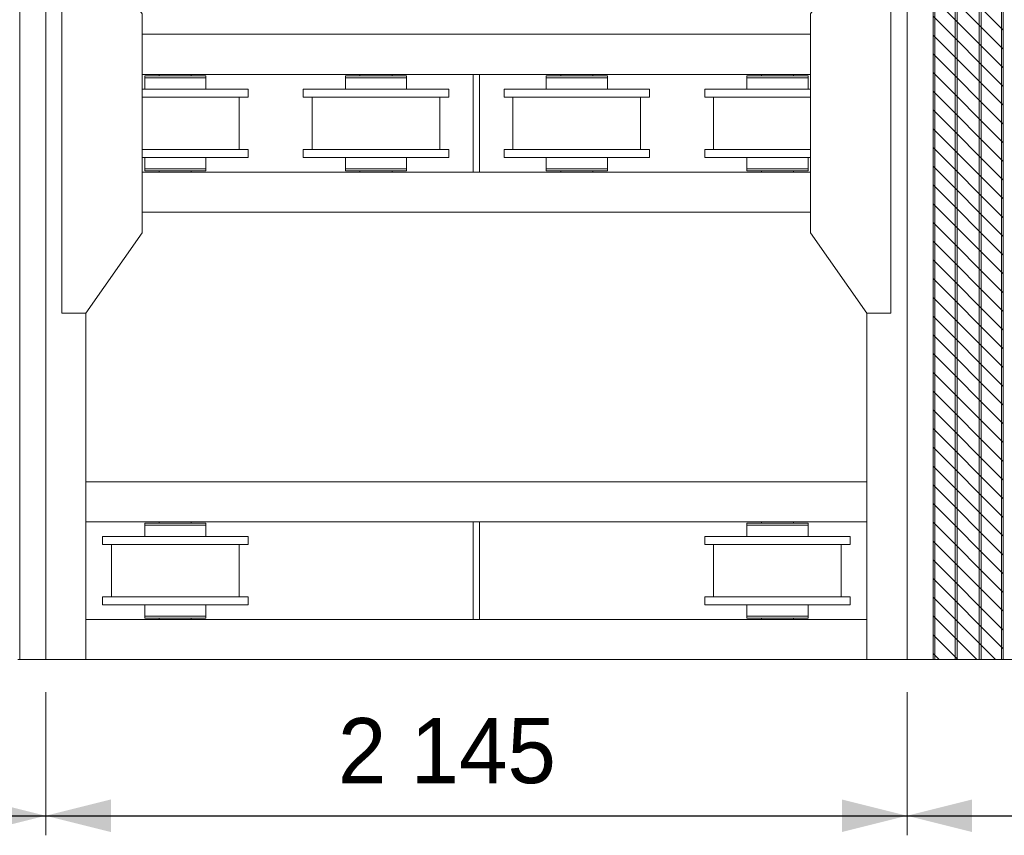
# Model space of a CAD drawing. Header units: millimetres. Extents: x 11264 to 19674, y -752784 to -746844.
# Tile 10 of 56: x 13044 to 13422, y -748861 to -748548. Entities that reach past the tile are written whole.
import ezdxf
from ezdxf.enums import TextEntityAlignment as Align

# ---------------------------------------------------------------- set-up
doc = ezdxf.new("R2010")
doc.units = ezdxf.units.MM
doc.header["$MEASUREMENT"] = 0
doc.linetypes.add('DGN Style 1', pattern=[238.07239474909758, 0.396127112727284, -237.6762676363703])
doc.linetypes.add('DGN Style 6', pattern=[753.4337684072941, 0.396127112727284, -158.4508450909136, 277.2889789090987, -158.4508450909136, 0.396127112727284, -158.4508450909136])
doc.layers.add('Main Cradle', color=7, linetype='Continuous', lineweight=0)
doc.styles.add('Style-ENGINEERING', font='ENGINEERING.shx')
doc.styles.add('Style-ENGINEERING_0', font='ENGINEERING.shx')
doc.dimstyles.new('MetricMM', dxfattribs={"dimtxt": 3, "dimasz": 3, "dimexe": 1.5, "dimexo": 1.5, "dimgap": 1.5, "dimtad": 1, "dimdec": 0, "dimzin": 7, "dimtxsty": 'Style-ENGINEERING_0', "dimcen": 0.09, "dimclrd": 1, "dimclre": 1, "dimclrt": 7, "dimadec": 0, "dimazin": 3, "dimtfac": 1, "dimtdec": 0, "dimtofl": 0, "dimtmove": 0, "dimatfit": 3, "dimfxl": 1, "dimtzin": 7, "dimlwd": -1, "dimlwe": 0, "dimarcsym": 0})

# ---------------------------------------------------------------- blocks, each defined once
blk = doc.blocks.new('*D74')
at = {"color": 1, "linetype": 'Continuous', "lineweight": 0, "transparency": 16777216}
for p, q in [((-2839.462180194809, 1008.652222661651), (-2839.462180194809, 953.7463077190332)), ((-2414.993767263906, 1008.652222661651), (-2414.993767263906, 953.7463077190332))]:
    blk.add_line(p, q, dxfattribs=at)
at = {"color": 1, "linetype": 'Continuous', "transparency": 16777216}
blk.add_line((-2839.462180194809, 961.2463077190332), (-2414.993767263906, 961.2463077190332), dxfattribs=at)
at = {"color": 1, "linetype": 'Continuous', "lineweight": 0, "transparency": 16777216}
blk.add_solid([(-2814.462180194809, 954.9963077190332), (-2839.462180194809, 961.2463077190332), (-2814.462180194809, 967.4963077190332)], dxfattribs=at)
at = {"color": 1, "linetype": 'Continuous', "lineweight": 0, "transparency": 16777216, "extrusion": (0, 0, -1)}
blk.add_solid([(2439.993767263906, 967.4963077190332), (2414.993767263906, 961.2463077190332), (2439.993767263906, 954.9963077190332)], dxfattribs=at)
at = {"layer": 'Defpoints', "color": 7, "linetype": 'Continuous', "lineweight": 0, "transparency": 16777216}
for p in [(-2839.462180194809, 1021.152222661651), (-2414.993767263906, 1021.152222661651), (-2627.227973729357, 961.2463077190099), (-2414.993767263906, 961.2463077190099)]:
    blk.add_point(p, dxfattribs=at)
at = {"color": 7, "linetype": 'Continuous', "lineweight": 0, "transparency": 16777216, "style": 'Style-ENGINEERING'}
blk.add_text('2 755', height=25, dxfattribs=at).set_placement((-2684.60407236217, 986.2463077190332), align=Align.MIDDLE_LEFT)
blk = doc.blocks.new('*D75')
at = {"color": 1, "linetype": 'Continuous', "lineweight": 0, "transparency": 16777216}
for p, q in [((-2414.993767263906, 1008.652222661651), (-2414.993767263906, 953.7463077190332)), ((-2084.454476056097, 1008.652222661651), (-2084.454476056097, 953.7463077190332))]:
    blk.add_line(p, q, dxfattribs=at)
at = {"color": 1, "linetype": 'Continuous', "transparency": 16777216}
blk.add_line((-2414.993767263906, 961.2463077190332), (-2084.454476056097, 961.2463077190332), dxfattribs=at)
at = {"color": 1, "linetype": 'Continuous', "lineweight": 0, "transparency": 16777216}
blk.add_solid([(-2389.993767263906, 954.9963077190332), (-2414.993767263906, 961.2463077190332), (-2389.993767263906, 967.4963077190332)], dxfattribs=at)
at = {"color": 1, "linetype": 'Continuous', "lineweight": 0, "transparency": 16777216, "extrusion": (0, 0, -1)}
blk.add_solid([(2109.454476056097, 967.4963077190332), (2084.454476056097, 961.2463077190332), (2109.454476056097, 954.9963077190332)], dxfattribs=at)
at = {"layer": 'Defpoints', "color": 7, "linetype": 'Continuous', "lineweight": 0, "transparency": 16777216}
for p in [(-2414.993767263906, 1021.152222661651), (-2084.454476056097, 1021.152222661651), (-2249.724121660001, 961.2463077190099), (-2084.454476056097, 961.2463077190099)]:
    blk.add_point(p, dxfattribs=at)
at = {"color": 7, "linetype": 'Continuous', "lineweight": 0, "transparency": 16777216, "style": 'Style-ENGINEERING'}
blk.add_text('2 145', height=25, dxfattribs=at).set_placement((-2302.868958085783, 986.2463077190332), align=Align.MIDDLE_LEFT)
blk = doc.blocks.new('*D76')
at = {"color": 1, "linetype": 'Continuous', "lineweight": 0, "transparency": 16777216}
for p, q in [((-2084.454476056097, 1008.652222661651), (-2084.454476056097, 953.7463077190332)), ((-1659.98606312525, 1008.652222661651), (-1659.98606312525, 953.7463077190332))]:
    blk.add_line(p, q, dxfattribs=at)
at = {"color": 1, "linetype": 'Continuous', "transparency": 16777216}
blk.add_line((-2084.454476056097, 961.2463077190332), (-1659.98606312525, 961.2463077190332), dxfattribs=at)
at = {"color": 1, "linetype": 'Continuous', "lineweight": 0, "transparency": 16777216}
blk.add_solid([(-2059.454476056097, 954.9963077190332), (-2084.454476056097, 961.2463077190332), (-2059.454476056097, 967.4963077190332)], dxfattribs=at)
at = {"color": 1, "linetype": 'Continuous', "lineweight": 0, "transparency": 16777216, "extrusion": (0, 0, -1)}
blk.add_solid([(1684.98606312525, 967.4963077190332), (1659.98606312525, 961.2463077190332), (1684.98606312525, 954.9963077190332)], dxfattribs=at)
at = {"layer": 'Defpoints', "color": 7, "linetype": 'Continuous', "lineweight": 0, "transparency": 16777216}
for p in [(-2084.454476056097, 1021.152222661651), (-1659.98606312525, 1021.152222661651), (-1872.220269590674, 961.2463077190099), (-1659.98606312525, 961.2463077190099)]:
    blk.add_point(p, dxfattribs=at)
at = {"color": 7, "linetype": 'Continuous', "lineweight": 0, "transparency": 16777216, "style": 'Style-ENGINEERING'}
blk.add_text('2 755', height=25, dxfattribs=at).set_placement((-1929.596368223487, 986.2463077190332), align=Align.MIDDLE_LEFT)
blk = doc.blocks.new('*U58')
at = {"linetype": 'DGN Style 6', "lineweight": 0}
h = blk.add_hatch(dxfattribs=at)
h.set_pattern_fill('HATCH', color=5, style=0, pattern_type=2)
h.set_pattern_definition([(135, (-2096.801737, 1050.682466), (3.595456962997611, 3.59545696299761), [])])
h.paths.add_polyline_path([(-2074.454782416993, 1021.15248072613), (-2074.454782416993, 2278.470879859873), (-2047.490233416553, 2278.470879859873), (-2047.490233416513, 1021.15248072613)])
at = {"color": 5, "linetype": 'Continuous', "lineweight": 0, "flags": 128}
blk.add_lwpolyline([(-2074.454782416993, 1021.15248072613), (-2074.454782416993, 2278.470879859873), (-2047.490233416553, 2278.470879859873), (-2047.490233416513, 1021.15248072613), (-2074.454782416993, 1021.15248072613)], close=True, dxfattribs=at)
at = {"layer": 'Main Cradle', "color": 7, "linetype": 'Continuous', "lineweight": 0}
for p, q in [((-2424.99376726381, 2278.471174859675), (-2424.99376726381, 1021.152222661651)), ((-2414.993767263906, 2278.471174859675), (-2414.993767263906, 1021.152222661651)), ((-2084.454476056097, 2278.471174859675), (-2084.454476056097, 1021.152222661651)), ((-2074.454476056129, 2278.471174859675), (-2074.454476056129, 1021.152222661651)), ((-2073.743629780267, 2278.471174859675), (-2073.743629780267, 1021.152222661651)), ((-2065.979899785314, 2278.471174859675), (-2065.979899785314, 1021.152222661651)), ((-2065.209483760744, 2278.471174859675), (-2065.209483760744, 1021.152222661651)), ((-2056.73490748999, 2278.471174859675), (-2056.73490748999, 1021.152222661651)), ((-2055.964491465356, 2278.471174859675), (-2055.964491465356, 1021.152222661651)), ((-2048.200761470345, 2278.471174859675), (-2048.200761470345, 1021.152222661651)), ((-2047.489915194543, 2278.471174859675), (-2047.489915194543, 1021.152222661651)), ((-2378.013295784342, 1261.096986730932), (-2121.434947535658, 1261.096986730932)), ((-2378.013397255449, 1245.688666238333), (-2250.956787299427, 1245.688666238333)), ((-2377.027669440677, 1244.456000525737), (-2353.545389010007, 1244.456000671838)), ((-2377.027669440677, 1244.456000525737), (-2377.02766556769, 1244.456000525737)), ((-2377.027669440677, 1244.456000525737), (-2377.027669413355, 1240.0646325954)), ((-2377.027665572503, 1245.22641655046), (-2353.545385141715, 1245.226416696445)), ((-2377.027665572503, 1245.22641655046), (-2371.449864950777, 1245.226416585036)), ((-2377.027665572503, 1245.22641655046), (-2377.02766556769, 1244.456000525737)), ((-2377.02766556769, 1244.456000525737), (-2353.545385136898, 1244.456000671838)), ((-2371.449864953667, 1245.688666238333), (-2371.449864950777, 1245.226416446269)), ((-2359.123197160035, 1245.22641666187), (-2371.449853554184, 1245.226416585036)), ((-2359.123208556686, 1245.22641652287), (-2359.123208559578, 1245.688666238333)), ((-2359.123208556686, 1245.22641666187), (-2353.545385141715, 1245.226416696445)), ((-2359.123197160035, 1245.22641666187), (-2359.123208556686, 1245.22641666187)), ((-2359.123197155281, 1244.456000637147), (-2359.123208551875, 1244.456000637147)), ((-2353.545388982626, 1240.064632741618), (-2353.545389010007, 1244.456000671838)), ((-2353.545385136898, 1244.456000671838), (-2353.545385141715, 1245.226416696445)), ((-2299.986066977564, 1244.456000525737), (-2276.503786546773, 1244.456000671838)), ((-2299.986066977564, 1244.456000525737), (-2299.986063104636, 1244.456000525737)), ((-2299.986066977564, 1244.456000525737), (-2299.986066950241, 1240.0646325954)), ((-2299.986063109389, 1245.22641655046), (-2276.503782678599, 1245.226416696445)), ((-2299.986063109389, 1245.22641655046), (-2294.408262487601, 1245.226416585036)), ((-2299.986063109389, 1245.22641655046), (-2299.986063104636, 1244.456000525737)), ((-2299.986063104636, 1244.456000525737), (-2276.503782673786, 1244.456000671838)), ((-2294.408262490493, 1245.688666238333), (-2294.408262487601, 1245.226416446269)), ((-2282.081594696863, 1245.22641666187), (-2294.40825109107, 1245.226416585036)), ((-2282.081606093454, 1245.22641652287), (-2282.081606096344, 1245.688666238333)), ((-2282.081606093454, 1245.22641666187), (-2276.503782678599, 1245.226416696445)), ((-2282.081594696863, 1245.22641666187), (-2282.081606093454, 1245.22641666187)), ((-2282.081594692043, 1244.456000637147), (-2282.081606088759, 1244.456000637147)), ((-2276.503786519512, 1240.064632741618), (-2276.503786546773, 1244.456000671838)), ((-2276.503782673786, 1244.456000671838), (-2276.503782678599, 1245.226416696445)), ((-2248.491456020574, 1245.688666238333), (-2121.434846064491, 1245.688666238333)), ((-2222.944464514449, 1244.456000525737), (-2199.462184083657, 1244.456000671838)), ((-2222.944464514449, 1244.456000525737), (-2222.94446064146, 1244.456000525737)), ((-2222.944464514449, 1244.456000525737), (-2222.944464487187, 1240.0646325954)), ((-2222.944460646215, 1245.22641655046), (-2199.462180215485, 1245.226416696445)), ((-2222.944460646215, 1245.22641655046), (-2217.366660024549, 1245.226416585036)), ((-2222.944460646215, 1245.22641655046), (-2222.94446064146, 1244.456000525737)), ((-2222.94446064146, 1244.456000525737), (-2199.46218021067, 1244.456000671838)), ((-2217.366660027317, 1245.688666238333), (-2217.366660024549, 1245.226416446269)), ((-2205.039992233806, 1245.22641666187), (-2217.366648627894, 1245.226416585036)), ((-2205.040003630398, 1245.22641652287), (-2205.040003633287, 1245.688666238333)), ((-2205.040003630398, 1245.22641666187), (-2199.462180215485, 1245.226416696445)), ((-2205.039992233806, 1245.22641666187), (-2205.040003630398, 1245.22641666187)), ((-2205.039992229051, 1244.456000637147), (-2205.040003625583, 1244.456000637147)), ((-2199.462184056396, 1240.064632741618), (-2199.462184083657, 1244.456000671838)), ((-2199.46218021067, 1244.456000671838), (-2199.462180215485, 1245.226416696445)), ((-2145.902862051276, 1244.456000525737), (-2122.420581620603, 1244.456000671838)), ((-2145.902862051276, 1244.456000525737), (-2145.902858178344, 1244.456000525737)), ((-2145.902862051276, 1244.456000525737), (-2145.902862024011, 1240.0646325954)), ((-2145.902858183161, 1245.22641655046), (-2122.420577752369, 1245.226416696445)), ((-2145.902858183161, 1245.22641655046), (-2140.325057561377, 1245.226416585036)), ((-2145.902858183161, 1245.22641655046), (-2145.902858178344, 1244.456000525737)), ((-2145.902858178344, 1244.456000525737), (-2122.420577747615, 1244.456000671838)), ((-2140.325057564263, 1245.688666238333), (-2140.325057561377, 1245.226416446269)), ((-2127.998389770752, 1245.22641666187), (-2140.32504616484, 1245.226416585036)), ((-2127.998401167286, 1245.22641652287), (-2127.998401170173, 1245.688666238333)), ((-2127.998401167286, 1245.22641666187), (-2122.420577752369, 1245.226416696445)), ((-2127.998389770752, 1245.22641666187), (-2127.998401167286, 1245.22641666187)), ((-2127.998389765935, 1244.456000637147), (-2127.998401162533, 1244.456000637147)), ((-2122.42058159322, 1240.064632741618), (-2122.420581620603, 1244.456000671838)), ((-2122.420577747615, 1244.456000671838), (-2122.420577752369, 1245.226416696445)), ((-2378.013436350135, 1240.064632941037), (-2377.027669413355, 1240.064632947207)), ((-2378.013436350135, 1240.064632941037), (-2337.366648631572, 1240.064633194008)), ((-2353.545386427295, 1240.064633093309), (-2377.027666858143, 1240.064632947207)), ((-2353.545388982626, 1240.064633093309), (-2337.366648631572, 1240.064633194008)), ((-2353.545386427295, 1240.064633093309), (-2353.545388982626, 1240.064633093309)), ((-2337.366648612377, 1236.982969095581), (-2337.366648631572, 1240.064633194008)), ((-2316.164799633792, 1240.064632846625), (-2299.986066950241, 1240.064632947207)), ((-2316.164799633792, 1240.064632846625), (-2316.164799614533, 1236.982968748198)), ((-2316.164799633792, 1240.064632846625), (-2260.325046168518, 1240.064633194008)), ((-2276.503783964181, 1240.064633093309), (-2299.986064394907, 1240.064632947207)), ((-2276.503786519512, 1240.064633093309), (-2260.325046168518, 1240.064633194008)), ((-2276.503783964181, 1240.064633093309), (-2276.503786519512, 1240.064633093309)), ((-2260.325046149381, 1236.982969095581), (-2260.325046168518, 1240.064633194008)), ((-2239.123197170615, 1240.064632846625), (-2222.944464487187, 1240.064632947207)), ((-2239.123197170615, 1240.064632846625), (-2239.123197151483, 1236.982968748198)), ((-2239.123197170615, 1240.064632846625), (-2183.283443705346, 1240.064633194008)), ((-2199.462181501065, 1240.064633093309), (-2222.944461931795, 1240.064632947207)), ((-2199.462184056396, 1240.064633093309), (-2183.283443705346, 1240.064633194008)), ((-2199.462181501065, 1240.064633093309), (-2199.462184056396, 1240.064633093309)), ((-2183.283443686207, 1236.982969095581), (-2183.283443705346, 1240.064633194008)), ((-2162.081594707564, 1240.064632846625), (-2145.902862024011, 1240.064632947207)), ((-2162.081594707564, 1240.064632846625), (-2162.081594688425, 1236.982968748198)), ((-2162.081594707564, 1240.064632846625), (-2121.434806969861, 1240.064633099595)), ((-2122.420579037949, 1240.064633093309), (-2145.902859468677, 1240.064632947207)), ((-2122.42058159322, 1240.064633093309), (-2121.434806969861, 1240.064633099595)), ((-2122.420579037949, 1240.064633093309), (-2122.42058159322, 1240.064633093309)), ((-2378.013456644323, 1236.982968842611), (-2337.366648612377, 1236.982969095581)), ((-2378.013456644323, 1236.982965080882), (-2377.027669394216, 1236.982965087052)), ((-2378.013456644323, 1236.982965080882), (-2340.787295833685, 1236.982965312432)), ((-2377.027669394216, 1236.982965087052), (-2378.013456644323, 1236.982965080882)), ((-2345.40979405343, 1236.982965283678), (-2378.013456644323, 1236.982965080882)), ((-2353.545386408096, 1236.982968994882), (-2353.54538896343, 1236.982968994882)), ((-2353.54538896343, 1236.982965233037), (-2340.787295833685, 1236.982965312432)), ((-2345.40979405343, 1236.982965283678), (-2353.54538896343, 1236.982965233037)), ((-2340.787295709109, 1216.952148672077), (-2340.787295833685, 1236.982965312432)), ((-2316.164799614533, 1236.982968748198), (-2260.325046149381, 1236.982969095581)), ((-2312.74415253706, 1236.982965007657), (-2299.986066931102, 1236.982965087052)), ((-2312.74415253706, 1236.982965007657), (-2312.744152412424, 1216.952148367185)), ((-2312.74415253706, 1236.982965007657), (-2263.745693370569, 1236.982965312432)), ((-2299.986066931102, 1236.982965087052), (-2308.121658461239, 1236.982965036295)), ((-2268.368191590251, 1236.982965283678), (-2308.121658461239, 1236.982965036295)), ((-2276.503783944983, 1236.982968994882), (-2276.503786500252, 1236.982968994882)), ((-2276.503786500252, 1236.982965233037), (-2263.745693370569, 1236.982965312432)), ((-2268.368191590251, 1236.982965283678), (-2276.503786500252, 1236.982965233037)), ((-2263.745693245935, 1216.952148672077), (-2263.745693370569, 1236.982965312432)), ((-2239.123197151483, 1236.982968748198), (-2183.283443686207, 1236.982969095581)), ((-2235.702550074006, 1236.982965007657), (-2222.94446446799, 1236.982965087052)), ((-2235.702550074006, 1236.982965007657), (-2235.70254994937, 1216.952148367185)), ((-2235.702550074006, 1236.982965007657), (-2186.704090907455, 1236.982965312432)), ((-2222.94446446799, 1236.982965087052), (-2231.080055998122, 1236.982965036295)), ((-2191.326589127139, 1236.982965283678), (-2231.080055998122, 1236.982965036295)), ((-2199.462181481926, 1236.982968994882), (-2199.462184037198, 1236.982968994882)), ((-2199.462184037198, 1236.982965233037), (-2186.704090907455, 1236.982965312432)), ((-2191.326589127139, 1236.982965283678), (-2199.462184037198, 1236.982965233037)), ((-2186.70409078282, 1216.952148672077), (-2186.704090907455, 1236.982965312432)), ((-2162.081594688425, 1236.982968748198), (-2121.43478667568, 1236.982969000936)), ((-2158.660947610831, 1236.982965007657), (-2145.902862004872, 1236.982965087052)), ((-2158.660947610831, 1236.982965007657), (-2158.660947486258, 1216.952148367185)), ((-2158.660947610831, 1236.982965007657), (-2121.434786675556, 1236.982965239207)), ((-2145.902862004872, 1236.982965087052), (-2154.038453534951, 1236.982965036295)), ((-2121.434786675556, 1236.982965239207), (-2154.038453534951, 1236.982965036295)), ((-2122.420579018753, 1236.982968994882), (-2122.420581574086, 1236.982968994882)), ((-2122.420581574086, 1236.982965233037), (-2121.434786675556, 1236.982965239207)), ((-2121.434786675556, 1236.982965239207), (-2122.420581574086, 1236.982965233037)), ((-2378.013588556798, 1216.952148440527), (-2337.366648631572, 1216.952148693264)), ((-2377.027669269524, 1216.95214844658), (-2378.013588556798, 1216.952148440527)), ((-2345.409793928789, 1216.952148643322), (-2353.545388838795, 1216.952148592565)), ((-2340.787295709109, 1216.952148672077), (-2337.366648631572, 1216.952148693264)), ((-2337.366648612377, 1213.870484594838), (-2337.366648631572, 1216.952148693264)), ((-2316.164799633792, 1216.952148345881), (-2260.325046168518, 1216.952148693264)), ((-2316.164799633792, 1216.952148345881), (-2312.744152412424, 1216.952148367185)), ((-2316.164799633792, 1216.952148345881), (-2316.164799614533, 1213.870484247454)), ((-2299.98606680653, 1216.95214844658), (-2308.121658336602, 1216.952148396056)), ((-2268.368191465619, 1216.952148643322), (-2276.503786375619, 1216.952148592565)), ((-2263.745693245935, 1216.952148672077), (-2260.325046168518, 1216.952148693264)), ((-2260.325046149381, 1213.870484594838), (-2260.325046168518, 1216.952148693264)), ((-2239.123197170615, 1216.952148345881), (-2183.283443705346, 1216.952148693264)), ((-2239.123197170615, 1216.952148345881), (-2235.70254994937, 1216.952148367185)), ((-2239.123197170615, 1216.952148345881), (-2239.123197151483, 1213.870484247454)), ((-2222.944464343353, 1216.95214844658), (-2231.080055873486, 1216.952148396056)), ((-2191.326589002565, 1216.952148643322), (-2199.462183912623, 1216.952148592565)), ((-2186.70409078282, 1216.952148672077), (-2183.283443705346, 1216.952148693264)), ((-2183.283443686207, 1213.870484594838), (-2183.283443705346, 1216.952148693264)), ((-2162.081594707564, 1216.952148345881), (-2121.434654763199, 1216.952148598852)), ((-2162.081594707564, 1216.952148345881), (-2158.660947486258, 1216.952148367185)), ((-2162.081594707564, 1216.952148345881), (-2162.081594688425, 1213.870484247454)), ((-2145.90286188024, 1216.95214844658), (-2154.038453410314, 1216.952148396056)), ((-2121.434654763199, 1216.952148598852), (-2122.420581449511, 1216.952148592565)), ((-2378.013608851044, 1213.870484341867), (-2337.366648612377, 1213.870484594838)), ((-2377.027669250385, 1213.87048442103), (-2377.027669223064, 1209.47911300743)), ((-2353.545386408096, 1213.870484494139), (-2353.545388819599, 1213.870484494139)), ((-2353.545388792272, 1209.479113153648), (-2353.545388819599, 1213.870484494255)), ((-2316.164799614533, 1213.870484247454), (-2260.325046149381, 1213.870484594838)), ((-2299.986066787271, 1213.87048442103), (-2299.98606675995, 1209.47911300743)), ((-2276.503783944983, 1213.870484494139), (-2276.503786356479, 1213.870484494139)), ((-2276.503786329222, 1209.479113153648), (-2276.503786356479, 1213.870484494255)), ((-2239.123197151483, 1213.870484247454), (-2183.283443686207, 1213.870484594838)), ((-2222.944464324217, 1213.87048442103), (-2222.944464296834, 1209.47911300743)), ((-2199.462181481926, 1213.870484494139), (-2199.462183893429, 1213.870484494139)), ((-2199.462183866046, 1209.479113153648), (-2199.462183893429, 1213.870484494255)), ((-2162.081594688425, 1213.870484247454), (-2121.434634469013, 1213.870484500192)), ((-2145.902861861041, 1213.87048442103), (-2145.902861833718, 1209.47911300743)), ((-2122.420579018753, 1213.870484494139), (-2122.420581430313, 1213.870484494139)), ((-2122.420581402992, 1209.479113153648), (-2122.420581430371, 1213.870484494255)), ((-2377.027669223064, 1209.47911300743), (-2353.545388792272, 1209.479113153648)), ((-2377.027665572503, 1209.47911300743), (-2353.545385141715, 1209.479113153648)), ((-2377.027665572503, 1209.47911300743), (-2377.02766556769, 1208.708696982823)), ((-2353.545388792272, 1209.479113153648), (-2353.545385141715, 1209.479113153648)), ((-2353.545385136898, 1208.708697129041), (-2353.545385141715, 1209.479113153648)), ((-2299.98606675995, 1209.47911300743), (-2276.503786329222, 1209.479113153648)), ((-2299.986063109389, 1209.47911300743), (-2276.503782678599, 1209.479113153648)), ((-2299.986063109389, 1209.47911300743), (-2299.986063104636, 1208.708696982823)), ((-2276.503786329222, 1209.479113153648), (-2276.503782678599, 1209.479113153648)), ((-2276.503782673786, 1208.708697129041), (-2276.503782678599, 1209.479113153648)), ((-2222.944464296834, 1209.47911300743), (-2199.462183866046, 1209.479113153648)), ((-2222.944460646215, 1209.47911300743), (-2199.462180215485, 1209.479113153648)), ((-2222.944460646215, 1209.47911300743), (-2222.94446064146, 1208.708696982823)), ((-2199.462183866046, 1209.479113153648), (-2199.462180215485, 1209.479113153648)), ((-2199.46218021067, 1208.708697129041), (-2199.462180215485, 1209.479113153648)), ((-2145.902861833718, 1209.47911300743), (-2122.420581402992, 1209.479113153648)), ((-2145.902858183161, 1209.47911300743), (-2122.420577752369, 1209.479113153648)), ((-2145.902858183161, 1209.47911300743), (-2145.902858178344, 1208.708696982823)), ((-2122.420581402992, 1209.479113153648), (-2122.420577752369, 1209.479113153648)), ((-2122.420577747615, 1208.708697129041), (-2122.420577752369, 1209.479113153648)), ((-2378.013643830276, 1208.246447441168), (-2250.956787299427, 1208.246447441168)), ((-2377.02766556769, 1208.708696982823), (-2353.545385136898, 1208.708697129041)), ((-2371.449864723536, 1208.708697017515), (-2371.449864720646, 1208.246447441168)), ((-2359.123197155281, 1208.708697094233), (-2359.123208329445, 1208.708697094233)), ((-2359.123208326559, 1208.246447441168), (-2359.123208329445, 1208.708697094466)), ((-2299.986063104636, 1208.708696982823), (-2276.503782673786, 1208.708697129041)), ((-2294.408262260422, 1208.708697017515), (-2294.408262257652, 1208.246447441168)), ((-2282.081594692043, 1208.708697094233), (-2282.081605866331, 1208.708697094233)), ((-2282.081605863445, 1208.246447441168), (-2282.081605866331, 1208.708697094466)), ((-2248.491456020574, 1208.246447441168), (-2121.434599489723, 1208.246447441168)), ((-2222.94446064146, 1208.708696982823), (-2199.46218021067, 1208.708697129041)), ((-2217.366659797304, 1208.708697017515), (-2217.366659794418, 1208.246447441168)), ((-2205.039992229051, 1208.708697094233), (-2205.040003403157, 1208.708697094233)), ((-2205.040003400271, 1208.246447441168), (-2205.040003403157, 1208.708697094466)), ((-2145.902858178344, 1208.708696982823), (-2122.420577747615, 1208.708697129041)), ((-2140.325057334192, 1208.708697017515), (-2140.325057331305, 1208.246447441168)), ((-2127.998389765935, 1208.708697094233), (-2127.998400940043, 1208.708697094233)), ((-2127.998400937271, 1208.246447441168), (-2127.998400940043, 1208.708697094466)), ((-2378.013745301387, 1192.838126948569), (-2121.434498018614, 1192.838126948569)), ((-2399.585446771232, 1154.163241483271), (-2399.585446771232, 1021.152222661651)), ((-2099.862796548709, 1154.163241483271), (-2099.862796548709, 1021.152222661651)), ((-2399.585446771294, 1089.411082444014), (-2099.862796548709, 1089.411082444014)), ((-2399.585446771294, 1074.002761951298), (-2099.862796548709, 1074.002761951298)), ((-2377.027665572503, 1073.540508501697), (-2353.545385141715, 1073.540508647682)), ((-2377.027665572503, 1073.540508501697), (-2371.449864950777, 1073.540508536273)), ((-2377.027665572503, 1073.540508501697), (-2377.02766556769, 1072.770092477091)), ((-2371.449864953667, 1074.002761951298), (-2371.449864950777, 1073.540508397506)), ((-2359.123197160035, 1073.54050861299), (-2371.449853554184, 1073.540508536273)), ((-2359.123208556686, 1073.540508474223), (-2359.123208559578, 1074.002761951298)), ((-2359.123208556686, 1073.54050861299), (-2353.545385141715, 1073.540508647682)), ((-2359.123197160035, 1073.54050861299), (-2359.123208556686, 1073.54050861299)), ((-2353.545385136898, 1072.770092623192), (-2353.545385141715, 1073.540508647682)), ((-2145.902858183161, 1073.540508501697), (-2122.420577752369, 1073.540508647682)), ((-2145.902858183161, 1073.540508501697), (-2140.325057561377, 1073.540508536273)), ((-2145.902858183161, 1073.540508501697), (-2145.902858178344, 1072.770092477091)), ((-2140.325057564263, 1074.002761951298), (-2140.325057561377, 1073.540508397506)), ((-2127.998389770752, 1073.54050861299), (-2140.32504616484, 1073.540508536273)), ((-2127.998401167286, 1073.540508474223), (-2127.998401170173, 1074.002761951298)), ((-2127.998401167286, 1073.54050861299), (-2122.420577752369, 1073.540508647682)), ((-2127.998389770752, 1073.54050861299), (-2127.998401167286, 1073.54050861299)), ((-2122.420577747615, 1072.770092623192), (-2122.420577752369, 1073.540508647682)), ((-2377.027669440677, 1072.770092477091), (-2353.545389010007, 1072.770092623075)), ((-2377.027669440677, 1072.770092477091), (-2377.02766556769, 1072.770092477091)), ((-2377.027669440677, 1072.770092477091), (-2377.027669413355, 1068.378724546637)), ((-2377.02766556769, 1072.770092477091), (-2353.545385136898, 1072.770092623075)), ((-2359.123197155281, 1072.770092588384), (-2359.123208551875, 1072.770092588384)), ((-2353.545388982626, 1068.378724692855), (-2353.545389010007, 1072.770092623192)), ((-2145.902862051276, 1072.770092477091), (-2122.420581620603, 1072.770092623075)), ((-2145.902862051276, 1072.770092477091), (-2145.902858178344, 1072.770092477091)), ((-2145.902862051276, 1072.770092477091), (-2145.902862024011, 1068.378724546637)), ((-2145.902858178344, 1072.770092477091), (-2122.420577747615, 1072.770092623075)), ((-2127.998389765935, 1072.770092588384), (-2127.998401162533, 1072.770092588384)), ((-2122.42058159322, 1068.378724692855), (-2122.420581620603, 1072.770092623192)), ((-2393.206402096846, 1068.378724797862), (-2377.027669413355, 1068.378724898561)), ((-2393.206402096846, 1068.378724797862), (-2393.206402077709, 1065.297060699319)), ((-2393.206402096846, 1068.378724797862), (-2337.366648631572, 1068.378725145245)), ((-2353.545386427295, 1068.378725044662), (-2377.027666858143, 1068.378724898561)), ((-2353.545388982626, 1068.378725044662), (-2337.366648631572, 1068.378725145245)), ((-2353.545386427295, 1068.378725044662), (-2353.545388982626, 1068.378725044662)), ((-2337.366648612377, 1065.297061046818), (-2337.366648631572, 1068.378725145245)), ((-2162.081594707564, 1068.378724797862), (-2145.902862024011, 1068.378724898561)), ((-2162.081594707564, 1068.378724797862), (-2162.081594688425, 1065.297060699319)), ((-2162.081594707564, 1068.378724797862), (-2106.24184124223, 1068.378725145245)), ((-2122.420579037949, 1068.378725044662), (-2145.902859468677, 1068.378724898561)), ((-2122.42058159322, 1068.378725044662), (-2106.24184124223, 1068.378725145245)), ((-2122.420579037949, 1068.378725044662), (-2122.42058159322, 1068.378725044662)), ((-2106.241841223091, 1065.297061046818), (-2106.24184124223, 1068.378725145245)), ((-2393.206402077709, 1065.297060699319), (-2337.366648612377, 1065.297061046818)), ((-2389.785755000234, 1065.297056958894), (-2377.027669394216, 1065.297057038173)), ((-2389.785755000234, 1065.297056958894), (-2389.7857548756, 1045.266240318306)), ((-2389.785755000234, 1065.297056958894), (-2340.787295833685, 1065.29705726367)), ((-2377.027669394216, 1065.297057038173), (-2385.163260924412, 1065.297056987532)), ((-2345.40979405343, 1065.297057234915), (-2385.163260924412, 1065.297056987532)), ((-2353.545386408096, 1065.297060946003), (-2353.54538896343, 1065.297060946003)), ((-2353.54538896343, 1065.297057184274), (-2340.787295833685, 1065.29705726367)), ((-2345.40979405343, 1065.297057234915), (-2353.54538896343, 1065.297057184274)), ((-2340.787295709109, 1045.266240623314), (-2340.787295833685, 1065.29705726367)), ((-2162.081594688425, 1065.297060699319), (-2106.241841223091, 1065.297061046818)), ((-2158.660947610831, 1065.297056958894), (-2145.902862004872, 1065.297057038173)), ((-2158.660947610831, 1065.297056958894), (-2158.660947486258, 1045.266240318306)), ((-2158.660947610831, 1065.297056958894), (-2109.662488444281, 1065.29705726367)), ((-2145.902862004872, 1065.297057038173), (-2154.038453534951, 1065.297056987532)), ((-2114.284986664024, 1065.297057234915), (-2154.038453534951, 1065.297056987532)), ((-2122.420579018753, 1065.297060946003), (-2122.420581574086, 1065.297060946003)), ((-2122.420581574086, 1065.297057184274), (-2109.662488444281, 1065.29705726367)), ((-2114.284986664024, 1065.297057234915), (-2122.420581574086, 1065.297057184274)), ((-2109.662488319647, 1045.266240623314), (-2109.662488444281, 1065.29705726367)), ((-2393.206402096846, 1045.266240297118), (-2337.366648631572, 1045.266240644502)), ((-2393.206402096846, 1045.266240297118), (-2389.7857548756, 1045.266240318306)), ((-2393.206402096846, 1045.266240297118), (-2393.206402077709, 1042.184576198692)), ((-2377.027669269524, 1045.266240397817), (-2385.163260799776, 1045.266240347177)), ((-2345.409793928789, 1045.266240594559), (-2353.545388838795, 1045.266240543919)), ((-2340.787295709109, 1045.266240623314), (-2337.366648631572, 1045.266240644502)), ((-2337.366648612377, 1042.184576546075), (-2337.366648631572, 1045.266240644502)), ((-2162.081594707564, 1045.266240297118), (-2106.24184124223, 1045.266240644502)), ((-2162.081594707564, 1045.266240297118), (-2158.660947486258, 1045.266240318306)), ((-2162.081594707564, 1045.266240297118), (-2162.081594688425, 1042.184576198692)), ((-2145.90286188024, 1045.266240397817), (-2154.038453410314, 1045.266240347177)), ((-2114.284986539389, 1045.266240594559), (-2122.420581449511, 1045.266240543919)), ((-2109.662488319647, 1045.266240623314), (-2106.24184124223, 1045.266240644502)), ((-2106.241841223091, 1042.184576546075), (-2106.24184124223, 1045.266240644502)), ((-2393.206402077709, 1042.184576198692), (-2337.366648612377, 1042.184576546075)), ((-2377.027669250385, 1042.184576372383), (-2377.027669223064, 1037.793204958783)), ((-2353.545386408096, 1042.184576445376), (-2353.545388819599, 1042.184576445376)), ((-2353.545388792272, 1037.793205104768), (-2353.545388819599, 1042.184576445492)), ((-2162.081594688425, 1042.184576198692), (-2106.241841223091, 1042.184576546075)), ((-2145.902861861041, 1042.184576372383), (-2145.902861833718, 1037.793204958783)), ((-2122.420579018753, 1042.184576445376), (-2122.420581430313, 1042.184576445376)), ((-2122.420581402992, 1037.793205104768), (-2122.420581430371, 1042.184576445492)), ((-2399.585446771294, 1036.56054315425), (-2250.956787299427, 1036.56054315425)), ((-2377.027669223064, 1037.793204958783), (-2353.545388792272, 1037.793205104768)), ((-2377.027665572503, 1037.793204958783), (-2353.545385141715, 1037.793205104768)), ((-2377.027665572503, 1037.793204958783), (-2377.02766556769, 1037.02278893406)), ((-2377.02766556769, 1037.02278893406), (-2353.545385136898, 1037.022789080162)), ((-2371.449864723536, 1037.022788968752), (-2371.449864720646, 1036.56054315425)), ((-2359.123197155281, 1037.02278904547), (-2359.123208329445, 1037.02278904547)), ((-2359.123208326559, 1036.56054315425), (-2359.123208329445, 1037.022789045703)), ((-2353.545388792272, 1037.793205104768), (-2353.545385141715, 1037.793205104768)), ((-2353.545385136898, 1037.022789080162), (-2353.545385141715, 1037.793205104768)), ((-2248.491456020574, 1036.56054315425), (-2099.862796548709, 1036.56054315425)), ((-2145.902861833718, 1037.793204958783), (-2122.420581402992, 1037.793205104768)), ((-2145.902858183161, 1037.793204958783), (-2122.420577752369, 1037.793205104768)), ((-2145.902858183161, 1037.793204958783), (-2145.902858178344, 1037.02278893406)), ((-2145.902858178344, 1037.02278893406), (-2122.420577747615, 1037.022789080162)), ((-2140.325057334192, 1037.022788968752), (-2140.325057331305, 1036.56054315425)), ((-2127.998389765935, 1037.02278904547), (-2127.998400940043, 1037.02278904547)), ((-2127.998400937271, 1036.56054315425), (-2127.998400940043, 1037.022789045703)), ((-2122.420581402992, 1037.793205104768), (-2122.420577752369, 1037.793205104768)), ((-2122.420577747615, 1037.022789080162), (-2122.420577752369, 1037.793205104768)), ((-2424.99376726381, 1021.152222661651), (-2425.704613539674, 1021.152222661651)), ((-2424.99376726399, 1021.152222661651), (-2414.993767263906, 1021.152222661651)), ((-2399.585446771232, 1021.152222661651), (-2414.993767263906, 1021.152222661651)), ((-2399.585446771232, 1021.152222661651), (-2099.862796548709, 1021.152222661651)), ((-2099.862796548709, 1021.152222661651), (-2084.454476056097, 1021.152222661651)), ((-2074.454476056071, 1021.152222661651), (-2084.454476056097, 1021.152222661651)), ((-2074.454476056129, 1021.152222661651), (-2073.743629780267, 1021.152222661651)), ((-2065.979899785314, 1021.152222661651), (-2073.743629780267, 1021.152222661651)), ((-2065.979899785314, 1021.152222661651), (-2065.209483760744, 1021.152222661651)), ((-2056.73490748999, 1021.152222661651), (-2065.209483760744, 1021.152222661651)), ((-2056.73490748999, 1021.152222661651), (-2055.964491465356, 1021.152222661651)), ((-2048.200761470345, 1021.152222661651), (-2055.964491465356, 1021.152222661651)), ((-2048.200761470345, 1021.152222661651), (-2047.489915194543, 1021.152222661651)), ((-2037.489915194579, 1021.152222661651), (-2047.489915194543, 1021.152222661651))]:
    blk.add_line(p, q, dxfattribs=at)
at = {"layer": 'Main Cradle', "color": 7, "linetype": 'Continuous', "lineweight": 0, "flags": 128}
for points in [[(-2399.585446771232, 1154.163242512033), (-2378.013798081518, 1184.979741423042), (-2378.013245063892, 1268.955088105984), (-2399.584486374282, 1299.771871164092), (-2408.82947866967, 1299.771932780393), (-2408.83043906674, 1154.163304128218), (-2399.585446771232, 1154.163242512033)], [(-2099.862796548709, 1154.163242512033), (-2121.434445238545, 1184.979741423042), (-2121.434998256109, 1268.955088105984), (-2099.863756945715, 1299.771871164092), (-2090.618764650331, 1299.771932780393), (-2090.617804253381, 1154.163304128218), (-2099.862796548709, 1154.163242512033)]]:
    blk.add_lwpolyline(points, dxfattribs=at)
at = {"layer": 'Main Cradle', "color": 7, "linetype": 'Continuous', "lineweight": 0, "ltscale": 0.1540832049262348, "flags": 128}
for points in [[(-2250.956787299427, 1245.688666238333), (-2248.491456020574, 1245.688666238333), (-2248.491456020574, 1208.246447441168), (-2250.956787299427, 1208.246447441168), (-2250.956787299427, 1245.688666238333)], [(-2248.491456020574, 1074.002761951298), (-2248.491456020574, 1074.002761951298), (-2248.491456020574, 1036.56054315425), (-2250.956787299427, 1036.56054315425), (-2250.956787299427, 1074.002761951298)]]:
    blk.add_lwpolyline(points, dxfattribs=at)
at = {"color": 1, "linetype": 'Continuous'}
for base, p1, p2, picture, middle in [((-2414.993767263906, 961.2463077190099), (-2839.462180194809, 1021.152222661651), (-2414.993767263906, 1021.152222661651), '*D74', (-2627.227973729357, 961.2463077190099)), ((-2084.454476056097, 961.2463077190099), (-2414.993767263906, 1021.152222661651), (-2084.454476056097, 1021.152222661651), '*D75', (-2249.724121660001, 961.2463077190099)), ((-1659.98606312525, 961.2463077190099), (-2084.454476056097, 1021.152222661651), (-1659.98606312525, 1021.152222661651), '*D76', (-1872.220269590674, 961.2463077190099))]:
    dim = blk.add_linear_dim(base=base, p1=p1, p2=p2, text='\\FSTANDARD;<>', dimstyle='MetricMM', override={"dimtxt": 25, "dimasz": 25, "dimexe": 7.5, "dimexo": 12.5, "dimgap": 12.5, "dimlfac": 6.490000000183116}, dxfattribs=at)
    dim.commit()
    dim.dimension.update_dxf_attribs({"geometry": picture, "text_midpoint": middle})

msp = doc.modelspace()

# ---------------------------------------------------------------- block references
at = {"color": 7, "linetype": 'DGN Style 1', "lineweight": 0}
msp.add_blockref('*U58', (15468.65, -749814.3500000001), dxfattribs=at)

doc.saveas('drawing.dxf')
